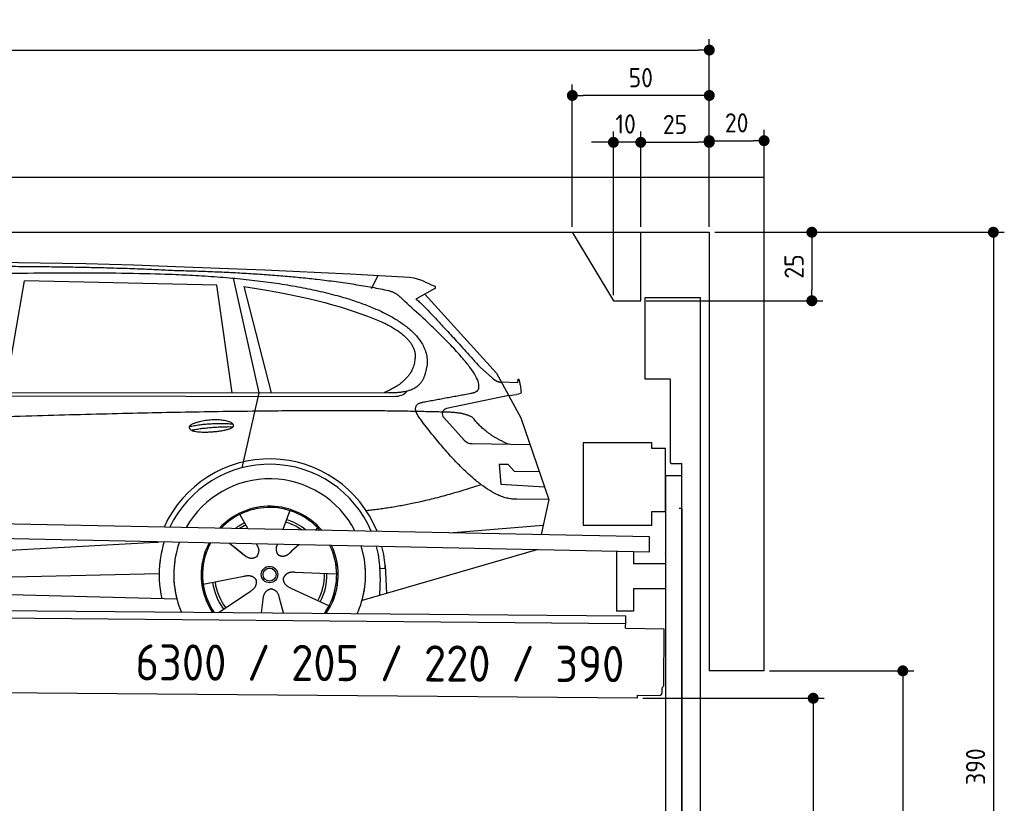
# Model space of a CAD drawing. Header units: millimetres. Extents: x -411 to 6777, y 0 to 6927.
# Tile 6 of 6: x 3183 to 6777, y 4067 to 6927. Entities that reach past the tile are written whole.
import ezdxf

# ---------------------------------------------------------------- set-up
doc = ezdxf.new("R2010")
doc.units = ezdxf.units.MM
doc.layers.add('4', color=3, linetype='Continuous')
for name, color, linetype, lineweight in [('car', 10, 'Continuous', 25), ('Freiraum', 7, 'Continuous', 25), ('Gebäude', 7, 'Continuous', 25), ('Logo', 7, 'Continuous', 25), ('Plattform', 7, 'Continuous', 25), ('Ständer vorne', 7, 'Continuous', 25), ('Tor', 200, 'Continuous', 25)]:
    doc.layers.add(name, color=color, linetype=linetype, lineweight=lineweight)
doc.styles.get("Standard").update_dxf_attribs({"font": 'ISOCP.SHX'})
doc.dimstyles.new('GEN-ISO', dxfattribs={"dimscale": 20, "dimtxt": 3.5, "dimasz": 2, "dimexe": 2, "dimexo": 1, "dimgap": 1.5, "dimtad": 1, "dimdec": 1, "dimlfac": 0.1, "dimdsep": 46, "dimtxsty": 'STANDARD', "dimblk": 'PUNKT', "dimcen": 2, "dimclrd": 256, "dimclre": 256, "dimclrt": 2, "dimadec": 0, "dimazin": 0, "dimtp": 0.1, "dimtm": 0.1, "dimtfac": 0.71, "dimtdec": 1, "dimtmove": 2, "dimatfit": 3, "dimldrblk": 'PUNKT', "dimfxl": 2, "dimtolj": 1, "dimarcsym": 0})

# ---------------------------------------------------------------- blocks, each defined once
blk = doc.blocks.new('PUNKT')
at = {"layer": '4', "color": 0, "linetype": 'ByBlock'}
blk.add_line((-0.5, 0), (-1, 0), dxfattribs=at)
at = {"layer": '4', "color": 0, "linetype": 'ByBlock', "const_width": 0.5}
blk.add_lwpolyline([(-0.25, 0, 1), (0.25, 0, 1)], format="xyb", close=True, dxfattribs=at)
blk = doc.blocks.new('*D34')
at = {"layer": '4', "lineweight": -2, "transparency": 16777216}
for p, q in [((5720, 6150.9), (6776.9, 6150.9)), ((6736.9, 6110.9), (6736.9, 2290)), ((6195.4, 2250), (6776.9, 2250))]:
    blk.add_line(p, q, dxfattribs=at)
at = {"layer": 'Defpoints', "color": 0, "transparency": 16777216}
for p in [(5700, 6150.9), (6175.4, 2250), (6736.9, 2250)]:
    blk.add_point(p, dxfattribs=at)
at = {"layer": '4', "lineweight": -2, "transparency": 16777216, "xscale": 40, "yscale": 40, "zscale": 40}
for p, rotation in [((6736.9, 6150.9), 90), ((6736.9, 2250), 270)]:
    blk.add_blockref('PUNKT', p, dxfattribs=dict(at, rotation=rotation))
at = {"layer": '4', "color": 2, "transparency": 16777216, "insert": (6671.9, 4200.4), "char_height": 70, "attachment_point": 5, "rotation": 90}
blk.add_mtext('390', dxfattribs=at)
blk = doc.blocks.new('*D36')
at = {"layer": '4', "lineweight": -2, "transparency": 16777216}
for p, q in [((5920, 4550), (6446.5, 4550)), ((6406.5, 4510), (6406.5, 2290)), ((6295.4, 2250), (6446.5, 2250))]:
    blk.add_line(p, q, dxfattribs=at)
at = {"layer": 'Defpoints', "color": 0, "transparency": 16777216}
for p in [(5900, 4550), (6275.4, 2250), (6406.5, 2250)]:
    blk.add_point(p, dxfattribs=at)
at = {"layer": '4', "lineweight": -2, "transparency": 16777216, "xscale": 40, "yscale": 40, "zscale": 40}
for p, rotation in [((6406.5, 4550), 90), ((6406.5, 2250), 270)]:
    blk.add_blockref('PUNKT', p, dxfattribs=dict(at, rotation=rotation))
at = {"layer": '4', "color": 2, "transparency": 16777216, "insert": (6341.5, 3400), "char_height": 70, "attachment_point": 5, "rotation": 90}
blk.add_mtext('H2', dxfattribs=at)
blk = doc.blocks.new('*D37')
at = {"layer": '4', "lineweight": -2, "transparency": 16777216}
for p, q in [((200, 6170.9), (200, 6855.8)), ((5700, 6320.9), (5700, 6855.8)), ((240, 6815.8), (5660, 6815.8))]:
    blk.add_line(p, q, dxfattribs=at)
at = {"layer": 'Defpoints', "color": 0, "transparency": 16777216}
for p in [(5700, 6815.8), (5700, 6300.9), (200, 6150.9)]:
    blk.add_point(p, dxfattribs=at)
at = {"layer": '4', "lineweight": -2, "transparency": 16777216, "xscale": 40, "yscale": 40, "zscale": 40, "rotation": 180}
blk.add_blockref('PUNKT', (200, 6815.8), dxfattribs=at)
at = {"layer": '4', "lineweight": -2, "transparency": 16777216, "xscale": 40, "yscale": 40, "zscale": 40}
blk.add_blockref('PUNKT', (5700, 6815.8), dxfattribs=at)
at = {"layer": '4', "color": 2, "transparency": 16777216, "insert": (2950, 6880.8), "char_height": 70, "attachment_point": 5}
blk.add_mtext('550', dxfattribs=at)
blk = doc.blocks.new('*D38')
at = {"layer": '4', "lineweight": -2, "transparency": 16777216}
for p, q in [((5457.5, 4450), (6119.3, 4450)), ((6079.3, 4410), (6079.3, 2290)), ((6099.3, 2250), (6119.3, 2250))]:
    blk.add_line(p, q, dxfattribs=at)
at = {"layer": 'Defpoints', "color": 0, "transparency": 16777216}
for p in [(5437.5, 4450), (6079.3, 2250), (6079.3, 2250)]:
    blk.add_point(p, dxfattribs=at)
at = {"layer": '4', "lineweight": -2, "transparency": 16777216, "xscale": 40, "yscale": 40, "zscale": 40}
for p, rotation in [((6079.3, 4450), 90), ((6079.3, 2250), 270)]:
    blk.add_blockref('PUNKT', p, dxfattribs=dict(at, rotation=rotation))
at = {"layer": '4', "color": 2, "transparency": 16777216, "insert": (6004.7, 3159.2), "char_height": 70, "attachment_point": 5, "rotation": 90}
blk.add_mtext('220', dxfattribs=at)
blk = doc.blocks.new('*D39')
at = {"layer": '4', "lineweight": -2, "transparency": 16777216}
for p, q in [((5450, 6170.9), (5450, 6519.1)), ((5700, 6170.9), (5700, 6519.1)), ((5490, 6479.1), (5660, 6479.1))]:
    blk.add_line(p, q, dxfattribs=at)
at = {"layer": 'Defpoints', "color": 0, "transparency": 16777216}
for p in [(5700, 6479.1), (5450, 6150.9), (5700, 6150.9)]:
    blk.add_point(p, dxfattribs=at)
at = {"layer": '4', "lineweight": -2, "transparency": 16777216, "xscale": 40, "yscale": 40, "zscale": 40, "rotation": 180}
blk.add_blockref('PUNKT', (5450, 6479.1), dxfattribs=at)
at = {"layer": '4', "lineweight": -2, "transparency": 16777216, "xscale": 40, "yscale": 40, "zscale": 40}
blk.add_blockref('PUNKT', (5700, 6479.1), dxfattribs=at)
at = {"layer": '4', "color": 2, "transparency": 16777216, "insert": (5575, 6544.2), "char_height": 70, "attachment_point": 5}
blk.add_mtext('25', dxfattribs=at)
blk = doc.blocks.new('*D40')
at = {"layer": '4', "lineweight": -2, "transparency": 16777216}
for p, q in [((5200, 6170.9), (5200, 6690.1)), ((5700, 6170.9), (5700, 6690.1)), ((5660, 6650.1), (5240, 6650.1))]:
    blk.add_line(p, q, dxfattribs=at)
at = {"layer": 'Defpoints', "color": 0, "transparency": 16777216}
for p in [(5200, 6650.1), (5200, 6150.9), (5700, 6150.9)]:
    blk.add_point(p, dxfattribs=at)
at = {"layer": '4', "lineweight": -2, "transparency": 16777216, "xscale": 40, "yscale": 40, "zscale": 40, "rotation": 180}
blk.add_blockref('PUNKT', (5200, 6650.1), dxfattribs=at)
at = {"layer": '4', "lineweight": -2, "transparency": 16777216, "xscale": 40, "yscale": 40, "zscale": 40}
blk.add_blockref('PUNKT', (5700, 6650.1), dxfattribs=at)
at = {"layer": '4', "color": 2, "transparency": 16777216, "insert": (5450, 6715.1), "char_height": 70, "attachment_point": 5}
blk.add_mtext('50', dxfattribs=at)
blk = doc.blocks.new('*D41')
at = {"layer": '4', "lineweight": -2, "transparency": 16777216}
for p, q in [((5720, 6150.9), (6114.4, 6150.9)), ((6074.4, 6110.9), (6074.4, 5940.9)), ((5470, 5900.9), (6114.4, 5900.9))]:
    blk.add_line(p, q, dxfattribs=at)
at = {"layer": 'Defpoints', "color": 0, "transparency": 16777216}
for p in [(5700, 6150.9), (5450, 5900.9), (6074.4, 5900.9)]:
    blk.add_point(p, dxfattribs=at)
at = {"layer": '4', "lineweight": -2, "transparency": 16777216, "xscale": 40, "yscale": 40, "zscale": 40}
for p, rotation in [((6074.4, 6150.9), 90), ((6074.4, 5900.9), 270)]:
    blk.add_blockref('PUNKT', p, dxfattribs=dict(at, rotation=rotation))
at = {"layer": '4', "color": 2, "transparency": 16777216, "insert": (6009.4, 6025.9), "char_height": 70, "attachment_point": 5, "rotation": 90}
blk.add_mtext('25', dxfattribs=at)
blk = doc.blocks.new('*D42')
at = {"layer": '4', "lineweight": -2, "transparency": 16777216}
for p, q in [((5350, 5920.9), (5350, 6519.1)), ((5450, 6170.9), (5450, 6519.1)), ((5310, 6479.1), (5270, 6479.1)), ((5450, 6479.1), (5350, 6479.1)), ((5490, 6479.1), (5530, 6479.1))]:
    blk.add_line(p, q, dxfattribs=at)
at = {"layer": 'Defpoints', "color": 0, "transparency": 16777216}
for p in [(5350, 6479.1), (5450, 6150.9), (5350, 5900.9)]:
    blk.add_point(p, dxfattribs=at)
at = {"layer": '4', "lineweight": -2, "transparency": 16777216, "xscale": 40, "yscale": 40, "zscale": 40}
blk.add_blockref('PUNKT', (5350, 6479.1), dxfattribs=at)
at = {"layer": '4', "lineweight": -2, "transparency": 16777216, "xscale": 40, "yscale": 40, "zscale": 40, "rotation": 180}
blk.add_blockref('PUNKT', (5450, 6479.1), dxfattribs=at)
at = {"layer": '4', "color": 2, "transparency": 16777216, "insert": (5394.7, 6546.1), "char_height": 70, "attachment_point": 5}
blk.add_mtext('10', dxfattribs=at)
blk = doc.blocks.new('Car')
at = {"layer": 'car'}
for p, q in [((3078.6, 5593.1), (3145.7, 6002.9)), ((3847.3, 5993), (3145.7, 6002.9)), ((3907.4, 6019.4), (4004.1, 5602.1)), ((4412.8, 5986.7), (4436.5, 6034.2)), ((3906.9, 5601.1), (3847.3, 5993)), ((3947, 5988.8), (4050.1, 5602.5)), ((4644.2, 5988.1), (4574.2, 5948.9)), ((4607.4, 5967.5), (4871.8, 5681.6)), ((4811.5, 5702.6), (4857.1, 5662.8)), ((4871.8, 5681.6), (4962.4, 5519.4)), ((4889.7, 5649.6), (4949.9, 5647.5)), ((1826.7, 5581), (4478.5, 5606.7)), ((1779.8, 5571.6), (4423, 5592.7)), ((4004.1, 5602.1), (3945.7, 5327.8)), ((4423, 5592.7), (4505.9, 5594.1)), ((4917.1, 5600.5), (4690.7, 5550.6)), ((4917.1, 5600.5), (4944.8, 5604.5)), ((4680.3, 5517.5), (4755.4, 5436.3)), ((4962.4, 5519.4), (5066.8, 5221.8)), ((4784.6, 5423.4), (4996.3, 5422.6)), ((4917.1, 5348.5), (4884.4, 5348.5)), ((4884.4, 5348.5), (4891.3, 5277)), ((4940.9, 5322.7), (4917.1, 5348.5)), ((5031.4, 5322.7), (4940.9, 5322.7)), ((4891.3, 5277), (5050.4, 5268.5)), ((5066.8, 5221.8), (4949.9, 5222.2)), ((5066.8, 5221.8), (5040.1, 5093.8)), ((3939.7, 5157.5), (3969.2, 5105.4)), ((4121.8, 5172.9), (4096.9, 5104)), ((3967.9, 5107.8), (3969.2, 5105.4)), ((4223.9, 5111.2), (4216.2, 5102.7)), ((4704.2, 5097.5), (5047.3, 5128.3)), ((1742.1, 4931.9), (3611.1, 5051.2)), ((3611.1, 5051.2), (3643.5, 5053.2)), ((3902.9, 5051.6), (3954.5, 5011.5)), ((3917.4, 5040.6), (3963.9, 5004.4)), ((4000.2, 5050.5), (4006.4, 5039.5)), ((4077.3, 5049.6), (4073.6, 5039.2)), ((4156.1, 5048.6), (4129.3, 5024.6)), ((5024.2, 5038.4), (4388.2, 4847)), ((5028.9, 5039.8), (4985.2, 5026.7)), ((4472.1, 4965.1), (4452.9, 4963.9)), ((4471.4, 4977.1), (4477.9, 4874)), ((1761.9, 4880), (3647.3, 4938.6)), ((3807.7, 4901.5), (3956.1, 4931.8)), ((4294.8, 4942.7), (4143.5, 4947.7)), ((4453.6, 4931.4), (4452.5, 4866.4)), ((4267.6, 4826.5), (4129.8, 4889.2)), ((1663.4, 4881.6), (3712.4, 4847)), ((3864.9, 4798.9), (3979.4, 4876.5)), ((4102.7, 4799), (4087.3, 4852.4)), ((4022, 4799), (4027.5, 4847.4))]:
    blk.add_line(p, q, dxfattribs=at)
for radius in [30.1, 23.6]:
    blk.add_circle((4049.9, 4938.7), radius, dxfattribs=at)
for centre, radius, start, end in [((4695, 5531), 20, 102.4358, 222.7473), ((4784.7, 5463.4), 40, 222.7473, 269.7861), ((4050.3, 4938.2), 422.7, 22.5487, 156.2143), ((4050.3, 4938.2), 403.4, 23.7263, 155.0367), ((4050.3, 4938.2), 350, 27.7494, 151.0136), ((4050.3, 4938.2), 250, 41.078, 137.685), ((4049.9, 4938.7), 245, 41.9641, 136.7989), ((4049.9, 4938.7), 209.6, 51.6404, 73.3995), ((4049.9, 4938.7), 209.6, 116.262, 127.1225), ((4049.9, 4938.7), 200.6, 116.1152, 123.6695), ((4049.9, 4938.7), 200.6, 55.0934, 73.5463), ((4050.3, 4938.2), 422.7, 164.0109, 164.2126), ((4050.3, 4938.2), 403.4, 163.2593, 179.9464), ((4050.3, 4938.2), 350, 160.7243, 195.1055), ((4050.3, 4938.2), 250, 152.8016, 213.8648), ((4049.9, 4938.7), 245, 152.3519, 188.7348), ((4050.3, 4938.2), 250, 326.1848, 25.8498), ((4050.3, 4938.2), 250, 326.1848, 25.8498), ((4049.9, 4938.7), 245, 0.9266, 26.2995), ((4050.3, 4938.2), 350, 344.8945, 17.9271), ((4050.3, 4938.2), 403.4, 3.6504, 15.3921), ((4050.3, 4938.2), 422.7, 3.6504, 14.6404), ((4050.3, 4938.2), 403.4, 173.0827, 193.1146), ((4050.3, 4938.2), 350, 172.1254, 203.4635), ((4050.3, 4938.2), 250, 169.2195, 213.8648), ((4049.9, 4938.7), 245, 169.1336, 214.8006), ((4049.9, 4938.7), 245, 325.2489, 9.5178), ((4050.3, 4938.2), 250, 326.1848, 9.4319), ((4050.3, 4938.2), 350, 336.586, 6.526), ((4050.3, 4938.2), 403.4, 359.0315, 5.5686), ((4050.3, 4938.2), 422.7, 3.6504, 3.7403), ((4049.9, 4938.7), 200.6, 332.1152, 1.5463), ((4049.9, 4938.7), 209.6, 332.262, 1.3995), ((4049.9, 4938.7), 209.6, 188.262, 217.3995), ((4049.9, 4938.7), 200.6, 188.1152, 217.5463)]:
    blk.add_arc(centre, radius, start, end, dxfattribs=at)
for points, degree in [([(2205.6, 6022.9), (2492.6, 6087.1), (3377.7, 6081.9), (4550.2, 6029.4)], 3), ([(3700.3, 6044.3), (3351.9, 6060.5), (2736, 6050.1)], 2), ([(4475.8, 5978.3), (4174.7, 6038.2), (3700.3, 6044.3)], 2), ([(4550.2, 6029.4), (4597.1, 6020.4), (4606, 6012.2), (4643.5, 5996.7)], 3), ([(3947, 5988.8), (4201.4, 5952.2), (4314.9, 5917.5), (4448.2, 5866.1)], 3), ([(4525.5, 5947.9), (4507.4, 5969.6), (4475.8, 5978.3)], 2), ([(4644.2, 5988.1), (4645.9, 5989.7), (4646.6, 5992.8), (4646, 5995.6), (4643.5, 5996.7)], 4), ([(4790.4, 5610), (4879.6, 5638.8), (4525.5, 5947.9)], 2), ([(4574.2, 5948.9), (4582, 5953.3), (4811.5, 5702.6)], 2), ([(4448.2, 5866.1), (4562.8, 5815.1), (4573.6, 5750.1)], 2), ([(4573.6, 5750.1), (4579.2, 5655.6), (4461.9, 5606.5)], 2), ([(4478.5, 5606.7), (4528.6, 5607.1), (4601.6, 5612.5), (4609.3, 5659.3), (4617.5, 5702.6)], 4), ([(4857.1, 5662.8), (4865.4, 5655.6), (4878.7, 5648), (4887.8, 5648), (4889.7, 5649.6)], 4), ([(4949.9, 5647.5), (4951.1, 5686.4), (4962.4, 5612.2)], 2), ([(4505.9, 5594.1), (4525.2, 5594.9), (4539.9, 5604), (4547.1, 5614.3)], 3), ([(4577.1, 5627.2), (4577.2, 5627.2), (4577.3, 5627.3), (4577.3, 5627.3)], 3), ([(4962.4, 5612.2), (4962.7, 5608.5), (4957.2, 5606.7), (4944.8, 5604.5)], 3), ([(4596.3, 5509.2), (4551.9, 5567.5), (4611.8, 5574.7)], 2), ([(4697.8, 5537), (3821.2, 5557.3), (1389.1, 5422.9)], 2), ([(4785.7, 5519.4), (4748.2, 5537.4), (4697.8, 5537)], 2), ([(4949.9, 5222.2), (4824.2, 5214), (4596.3, 5509.2)], 2), ([(4917.1, 5422.9), (4831.4, 5458), (4785.7, 5519.4)], 2), ([(3752.4, 5476.2), (3827.8, 5493.1), (3911.3, 5487.3)], 2), ([(3759.6, 5463.4), (3833.6, 5478), (3911.5, 5477.2)], 2), ([(4818, 5273.6), (4593.3, 5196.1), (4400.5, 5174.9)], 2), ([(3954.8, 5011.5), (3978.3, 4989.8), (4001.5, 5003.3)], 2), ([(3956.1, 4931.8), (3986.7, 4940.8), (4001.5, 4918.4)], 2), ([(4143.5, 4947.7), (4111.7, 4951.4), (4100.9, 4926.8)], 2), ([(4129.8, 4889.2), (4099.7, 4900), (4100.9, 4926.8)], 2), ([(3979.4, 4876.5), (4007.2, 4892.1), (4001.5, 4918.4)], 2), ([(4027.5, 4847.4), (4028.4, 4879.3), (4054.3, 4886.5)], 2), ([(4087.3, 4852.4), (4081, 4883.8), (4054.3, 4886.5)], 2)]:
    blk.add_open_spline(points, degree=degree, dxfattribs=at)
for points, degree, knots in [([(2375.3, 6010.7), (2401.8, 6013), (2541.2, 6016.1), (3562.4, 6045.6), (4182.7, 6044.8), (4639.7, 5876.4), (4617.5, 5702.6)], 4, [0.0821318, 0.0821318, 0.0821318, 0.0821318, 0.0821318, 0.258851, 0.508851, 1, 1, 1, 1, 1]), ([(4611.8, 5574.7), (4778.4, 5607.3), (4781.3, 5607.9), (4789.6, 5609.8), (4790.4, 5610)], 1, [0.1611508, 0.1611508, 1, 1.0196119, 1.078724, 1.0847856, 1.0847856]), ([(3759.6, 5463.4), (3736, 5479.7), (3781.4, 5495.5), (3864.1, 5515.6), (3957.1, 5482.6), (3895.1, 5458.8), (3786, 5451.6), (3764.5, 5460.4), (3759.6, 5463.4)], 5, [0, 0, 0, 0, 0, 0, 0.300106, 0.500106, 0.700106, 1, 1, 1, 1, 1, 1]), ([(4006.4, 5039.5), (4008.1, 5035.4), (4009.1, 5031.5), (4009.4, 5027.6), (4010.1, 5019), (4007.5, 5010.9), (4001.5, 5003.3)], 3, [0.2167758, 0.2167758, 0.2167758, 0.2167758, 0.4600873, 0.4600873, 0.4600873, 1, 1, 1, 1]), ([(4073.6, 5039.2), (4073.1, 5036.1), (4072.8, 5033), (4072.9, 5030.1), (4073.3, 5027.3), (4074.1, 5021.5), (4076.2, 5016.2), (4079.8, 5011.7), (4084.7, 5008.7)], 4, [0.3191838, 0.3191838, 0.3191838, 0.3191838, 0.3191838, 0.5438253, 0.5438253, 0.5438253, 0.5438253, 1, 1, 1, 1, 1]), ([(4129.3, 5024.6), (4129.3, 5024.6), (4129.3, 5024.6), (4129.3, 5024.6), (4129.3, 5024.6), (4120.3, 5014.7), (4109.7, 5004.7), (4095.5, 5002.2), (4084.7, 5008.7)], 4, [-0.000003, -0.000003, -0.000003, -0.000003, -0.000003, 0, 0, 0, 0, 1, 1, 1, 1, 1])]:
    blk.add_open_spline(points, degree=degree, knots=knots, dxfattribs=at)
blk = doc.blocks.new('*D48')
at = {"layer": '4', "lineweight": -2, "transparency": 16777216}
for p, q in [((5700, 6170.9), (5700, 6525.1)), ((5900, 6320.8), (5900, 6525.1)), ((5740, 6485.1), (5860, 6485.1))]:
    blk.add_line(p, q, dxfattribs=at)
at = {"layer": 'Defpoints', "color": 0, "transparency": 16777216}
for p in [(5900, 6485.1), (5900, 6300.8), (5700, 6150.9)]:
    blk.add_point(p, dxfattribs=at)
at = {"layer": '4', "lineweight": -2, "transparency": 16777216, "xscale": 40, "yscale": 40, "zscale": 40, "rotation": 180}
blk.add_blockref('PUNKT', (5700, 6485.1), dxfattribs=at)
at = {"layer": '4', "lineweight": -2, "transparency": 16777216, "xscale": 40, "yscale": 40, "zscale": 40}
blk.add_blockref('PUNKT', (5900, 6485.1), dxfattribs=at)
at = {"layer": '4', "color": 2, "transparency": 16777216, "insert": (5800, 6550.1), "char_height": 70, "attachment_point": 5}
blk.add_mtext('20', dxfattribs=at)
blk = doc.blocks.new('Plattform OG 6200 550')
at = {"layer": 'Plattform'}
for p, q in [((5482.3, 5039.6), (348.5, 5142)), ((5481.2, 4983.6), (347.5, 5091)), ((5481.2, 4983.6), (5482.3, 5039.5)), ((5361.5, 4986.1), (5361.5, 4768.3)), ((5423.5, 4984.7), (5423.5, 4940.8)), ((5539.9, 4940.8), (5423.5, 4940.8)), ((5423.5, 4850.8), (5423.5, 4768.3)), ((5423.5, 4850.8), (5539.9, 4850.8)), ((440.2, 4793.6), (5395, 4750.4)), ((446, 4766.5), (5394.8, 4723.4)), ((5423.5, 4768.3), (5361.5, 4768.3)), ((5394.9, 4730.2), (5395, 4745.2)), ((5395, 4745.2), (5395, 4750.4)), ((5394.7, 4706.2), (5394.9, 4730.2)), ((5394.7, 4706.2), (5534.1, 4703)), ((5534.1, 4703), (5532.3, 4494)), ((5437.5, 4450), (372.6, 4494.2)), ((5437.5, 4450), (5437.5, 4460.8)), ((5437.5, 4460.8), (5517.5, 4460.1)), ((5527.6, 4470.1), (5527.8, 4488.2))]:
    blk.add_line(p, q, dxfattribs=at)
for centre, radius, start, end in [((5526.2, 4494.1), 6.08, 284.5689, 358.9086), ((5517.6, 4470.1), 10, 269.5, 359.5)]:
    blk.add_arc(centre, radius, start, end, dxfattribs=at)
blk = doc.blocks.new('Ständer vorne ab 340')
at = {"layer": 'Ständer vorne'}
for p, q in [((5240, 5382), (5240, 5082)), ((5490, 5382), (5240, 5382)), ((5490, 5362), (5490, 5382)), ((5540, 5362), (5490, 5362)), ((5540, 5132), (5540, 5362)), ((5540.2, 5262), (5539.8, 5262)), ((5540, 5262), (5540, 2250)), ((5600, 5262), (5540, 5262)), ((5600, 2248.7), (5600, 5262)), ((5490, 5082), (5490, 5132)), ((5490, 5132), (5540, 5132)), ((5240, 5082), (5490, 5082)), ((5540, 4977.4), (5540, 4978.4)), ((5511.2, 2245), (5511.2, 2237)), ((5595.1, 2245), (5511.2, 2245)), ((5511.2, 2237), (5600, 2237)), ((5600, 2237), (5600, 2240))]:
    blk.add_line(p, q, dxfattribs=at)
blk = doc.blocks.new('Tor ab 370 Gebäude')
at = {"layer": 'Tor'}
for p, q in [((5465.6, 5614.5), (5465.6, 5913)), ((5465.6, 5913), (5668, 5913)), ((5668, 2237), (5668, 5913)), ((5557, 5614.5), (5465.6, 5614.5)), ((5557, 5614.5), (5557, 5313)), ((5562, 5307.1), (5600, 5307)), ((5600, 5142), (5600, 5307)), ((5600, 5142), (5590, 5142)), ((5600, 5142), (5600, 2237)), ((5600, 2237), (5600, 5142)), ((5668, 2237), (5600, 2237))]:
    blk.add_line(p, q, dxfattribs=at)
blk.add_arc((5563, 5313), 6, 180, 260.4059, dxfattribs=at)
blk = doc.blocks.new('Gebäude_390_GT205')
at = {"layer": 'Freiraum', "linetype": 'Continuous'}
blk.add_lwpolyline([(5200, 6150.9), (5350, 5900.9), (5450, 5900.9), (5450, 6150.9)], dxfattribs=at)
at = {"layer": 'Gebäude', "linetype": 'Continuous'}
for p, q in [((5900, 6350.8), (0, 6350.8)), ((5900, 4550), (5900, 6350.8)), ((200, 6150.9), (5700, 6150.9)), ((5700, 6150.9), (5700, 4550)), ((5900, 4550), (5700, 4550))]:
    blk.add_line(p, q, dxfattribs=at)

msp = doc.modelspace()

# ---------------------------------------------------------------- block references
at = {"layer": 'car', "rotation": 359.4752422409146}
msp.add_blockref('Car', (0, 0), dxfattribs=at)
at = {"layer": 'Gebäude'}
msp.add_blockref('Gebäude_390_GT205', (0, 0), dxfattribs=at)
at = {"layer": 'Plattform'}
msp.add_blockref('Plattform OG 6200 550', (0, 0), dxfattribs=at)
at = {"layer": 'Ständer vorne'}
msp.add_blockref('Ständer vorne ab 340', (0, 0), dxfattribs=at)
at = {"layer": 'Tor', "linetype": 'ByBlock'}
msp.add_blockref('Tor ab 370 Gebäude', (0, 0), dxfattribs=at)

# ---------------------------------------------------------------- texts
at = {"layer": 'Logo'}
msp.add_text('6300 / 205 / 220 / 390', height=132, rotation=359.78101, dxfattribs=at).set_placement((3605.4, 4515.27))

# ---------------------------------------------------------------- dimensions: what is measured, and where the dimension line sits
at = {"layer": '4'}
for base, p1, p2, override, picture, middle in [((5700, 6815.8), (200, 6150.88), (5700, 6300.88), {"dimtdec": 3, "dimtolj": 0}, '*D37', (2950, 6880.8)), ((5200, 6650.12), (5700, 6150.88), (5200, 6150.88), {"dimtdec": 3, "dimtolj": 0}, '*D40', (5450, 6715.12)), ((5700, 6479.15), (5449.99, 6150.88), (5700, 6150.88), {"dimtdec": 3, "dimtolj": 0}, '*D39', (5575, 6544.16)), ((5900, 6485.09), (5700, 6150.88), (5900, 6300.82), {"dimtol": 0, "dimlim": 0, "dimtp": 0.1, "dimtm": 0.1, "dimtfac": 0.71, "dimtdec": 3, "dimtolj": 0, "dimtzin": 8}, '*D48', (5800, 6550.1))]:
    dim = msp.add_linear_dim(base=base, p1=p1, p2=p2, dimstyle='GEN-ISO', override=override, dxfattribs=at)
    dim.commit()
    dim.dimension.update_dxf_attribs({"geometry": picture, "text_midpoint": middle})
dim = msp.add_linear_dim(base=(5350, 6479.15), p1=(5449.99, 6150.88), p2=(5350, 5900.88), dimstyle='GEN-ISO', override={"dimtdec": 3, "dimtolj": 0}, dxfattribs=at)
dim.commit()
dim.dimension.update_dxf_attribs({"geometry": '*D42', "text_midpoint": (5394.75, 6546.13), "dimtype": 160})
for base, p2, override, picture, middle in [((6074.39, 5900.88), (5450, 5900.88), {"dimtdec": 3, "dimtolj": 0}, '*D41', (6009.39, 6025.88)), ((6736.86, 2250), (6175.45, 2250), {"dimdec": 0, "dimtdec": 3, "dimtolj": 0}, '*D34', (6671.86, 4200.44))]:
    dim = msp.add_linear_dim(base=base, p1=(5700, 6150.88), p2=p2, angle=90, dimstyle='GEN-ISO', override=override, dxfattribs=at)
    dim.commit()
    dim.dimension.update_dxf_attribs({"geometry": picture, "text_midpoint": middle})
dim = msp.add_linear_dim(base=(6406.55, 2250), p1=(5900, 4550), p2=(6275.45, 2250), angle=90, text='H2', dimstyle='GEN-ISO', override={"dimdec": 0, "dimtdec": 3, "dimtolj": 0}, dxfattribs=at)
dim.commit()
dim.dimension.update_dxf_attribs({"geometry": '*D36', "text_midpoint": (6341.54, 3400)})
dim = msp.add_linear_dim(base=(6079.31, 2250), p1=(5437.5, 4449.97), p2=(6079.31, 2250), angle=90, dimstyle='GEN-ISO', override={"dimtdec": 3, "dimtolj": 0}, dxfattribs=at)
dim.commit()
dim.dimension.update_dxf_attribs({"geometry": '*D38', "text_midpoint": (6004.71, 3159.23), "dimtype": 160})

doc.saveas('drawing.dxf')
